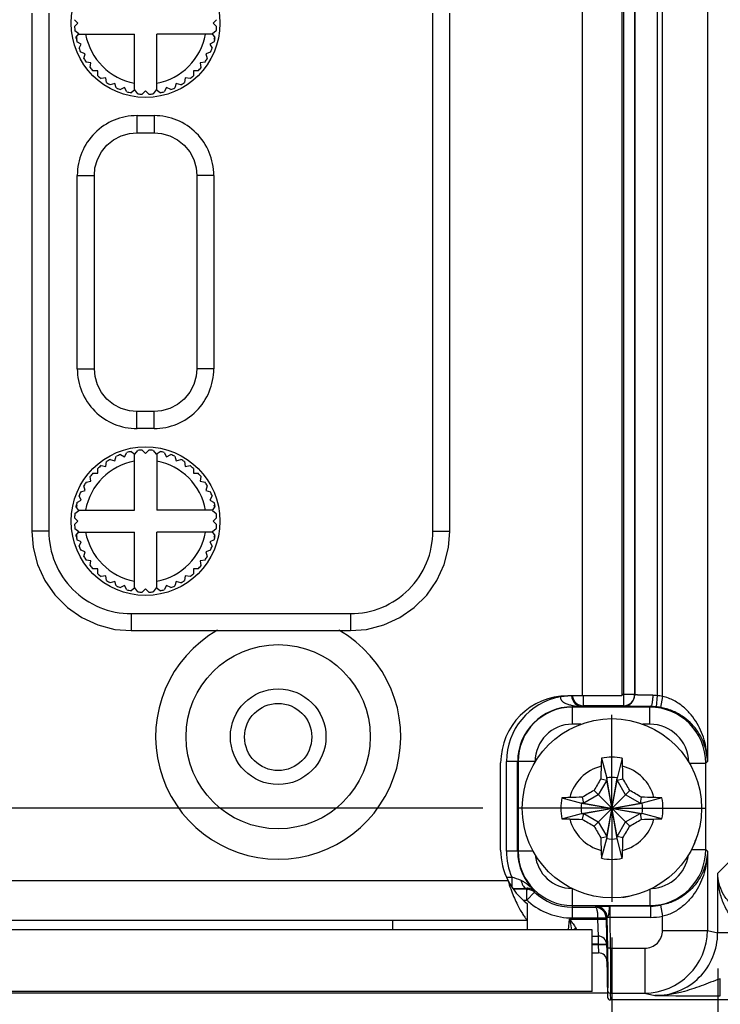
# Model space of a CAD drawing. Header units: inches. Extents: x 0 to 34, y 0 to 22.
# Tile 96 of 106: x 15.3 to 16.6, y 16.2 to 18. Entities that reach past the tile are written whole.
import ezdxf

# ---------------------------------------------------------------- set-up
doc = ezdxf.new("R2010")
doc.units = ezdxf.units.IN
doc.header["$LTSCALE"] = 1.87
doc.header["$MEASUREMENT"] = 0
doc.linetypes.add('CENTER', pattern=[0.6, 0.375, -0.075, 0.075, -0.075])
doc.layers.get('0').update_dxf_attribs({"linetype": 'CONTINUOUS'})
for name, color, linetype in [('02___PRT_ALL_AXES', 7, 'CONTINUOUS'), ('DEFAULT_1', 7, 'CENTER'), ('DEPRESSIONS', 7, 'CONTINUOUS'), ('DIMENSIONS', 7, 'CONTINUOUS'), ('SD_DOOR', 7, 'CONTINUOUS')]:
    doc.layers.add(name, color=color, linetype=linetype)
doc.styles.get("Standard").update_dxf_attribs({"font": 'txt', "width": 0.8})
doc.dimstyles.new('DIMSTYLE_1', dxfattribs={"dimtxt": 0.125, "dimasz": 0.18, "dimexe": 0.125, "dimexo": 0.0625, "dimgap": 0.0625, "dimtad": 0, "dimtih": 1, "dimtoh": 1, "dimzin": 4, "dimdsep": 46, "dimtxsty": 'STANDARD', "dimblk": '_FILLED', "dimblk1": '_FILLED', "dimblk2": '_FILLED', "dimcen": 0.09, "dimadec": 0, "dimazin": 0, "dimtp": 0.01, "dimtm": 0.01, "dimtfac": 1, "dimtofl": 0, "dimtmove": 0, "dimatfit": 3, "dimldrblk": '_FILLED', "dimfxl": 1, "dimtolj": 1, "dimtzin": 4, "dimarcsym": 0})

# ---------------------------------------------------------------- blocks, each defined once
blk = doc.blocks.new('_FILLED')
at = {"color": 0, "linetype": 'BYBLOCK'}
blk.add_solid([(0, 0), (-1, 0.1736), (-1, -0.1736)], dxfattribs=at)
blk = doc.blocks.new('*D0')
at = {"layer": 'DIMENSIONS', "color": 2, "linetype": 'CONTINUOUS'}
for p, q in [((11.6046, 17.0964), (11.4871, 17.0964)), ((11.6046, 16.5941), (11.6046, 17.0964)), ((16.1544, 16.5941), (11.4796, 16.5941)), ((13.4197, 16.2578), (11.4796, 16.2578)), ((11.6046, 16.2578), (11.6046, 15.8978))]:
    blk.add_line(p, q, dxfattribs=at)
at = {"layer": 'DIMENSIONS', "color": 2, "linetype": 'CONTINUOUS', "xscale": 0.18, "yscale": 0.18, "zscale": 0.18}
for p, rotation in [((11.6046, 16.5941), 270), ((11.6046, 16.2578), 90)]:
    blk.add_blockref('_FILLED', p, dxfattribs=dict(at, rotation=rotation))
at = {"layer": 'DIMENSIONS', "color": 2, "linetype": 'CONTINUOUS', "insert": (11.4246, 17.1589), "char_height": 0.125, "width": 0.925, "attachment_point": 3, "line_spacing_factor": 0.9}
blk.add_mtext('.34{\\Ftxt.shx;\\W1.000000;\\H0.125000; }[8.5]', dxfattribs=at)
blk = doc.blocks.new('*D1')
at = {"layer": 'DIMENSIONS', "color": 2, "linetype": 'CONTINUOUS'}
for p, q in [((12.4166, 16.3845), (12.4166, 15.3824)), ((16.3813, 16.3672), (16.3813, 15.3824)), ((12.4166, 15.5074), (13.7239, 15.5074)), ((16.3813, 15.5074), (15.0739, 15.5074))]:
    blk.add_line(p, q, dxfattribs=at)
at = {"layer": 'DIMENSIONS', "color": 2, "linetype": 'CONTINUOUS', "xscale": 0.18, "yscale": 0.18, "zscale": 0.18, "rotation": 180}
blk.add_blockref('_FILLED', (12.4166, 15.5074), dxfattribs=at)
at = {"layer": 'DIMENSIONS', "color": 2, "linetype": 'CONTINUOUS', "xscale": 0.18, "yscale": 0.18, "zscale": 0.18}
blk.add_blockref('_FILLED', (16.3813, 15.5074), dxfattribs=at)
at = {"layer": 'DIMENSIONS', "color": 2, "linetype": 'CONTINUOUS', "insert": (14.3989, 15.5699), "char_height": 0.125, "width": 1.225, "attachment_point": 2, "line_spacing_factor": 0.9}
blk.add_mtext('3.96{\\Ftxt.shx;\\W1.000000;\\H0.125000; }[100.7]', dxfattribs=at)
blk = doc.blocks.new('*D2')
at = {"layer": 'DIMENSIONS', "color": 2, "linetype": 'CONTINUOUS'}
for p, q in [((12.4166, 16.3845), (12.4166, 14.6324)), ((16.5673, 16.3126), (16.5673, 14.6324)), ((12.4166, 14.7574), (13.8169, 14.7574)), ((16.5673, 14.7574), (15.1669, 14.7574))]:
    blk.add_line(p, q, dxfattribs=at)
at = {"layer": 'DIMENSIONS', "color": 2, "linetype": 'CONTINUOUS', "xscale": 0.18, "yscale": 0.18, "zscale": 0.18, "rotation": 180}
blk.add_blockref('_FILLED', (12.4166, 14.7574), dxfattribs=at)
at = {"layer": 'DIMENSIONS', "color": 2, "linetype": 'CONTINUOUS', "xscale": 0.18, "yscale": 0.18, "zscale": 0.18}
blk.add_blockref('_FILLED', (16.5673, 14.7574), dxfattribs=at)
at = {"layer": 'DIMENSIONS', "color": 2, "linetype": 'CONTINUOUS', "insert": (14.4919, 14.8199), "char_height": 0.125, "width": 1.225, "attachment_point": 2, "line_spacing_factor": 0.9}
blk.add_mtext('4.15{\\Ftxt.shx;\\W1.000000;\\H0.125000; }[105.4]', dxfattribs=at)

msp = doc.modelspace()

# ---------------------------------------------------------------- linework, layer by layer
at = {"color": 7, "linetype": 'CONTINUOUS'}
for p, q in [((16.4704, 16.7906), (16.4704, 19.6041)), ((16.5492, 19.6041), (16.5492, 16.6762)), ((16.4016, 19.5481), (16.4016, 16.7743)), ((16.4213, 19.5481), (16.4213, 16.794)), ((16.4217, 19.5485), (16.4217, 16.7936)), ((16.461, 19.5485), (16.461, 16.792)), ((16.3104, 16.7915), (16.2908, 16.7902)), ((16.3312, 16.7743), (16.3312, 16.7918)), ((16.4213, 16.794), (16.3988, 16.794)), ((16.4217, 16.7936), (16.4213, 16.794)), ((16.461, 16.792), (16.459, 16.7724)), ((16.4704, 16.7906), (16.4669, 16.7713)), ((16.3237, 16.7726), (16.3118, 16.7725)), ((16.448, 16.7718), (16.3119, 16.7718)), ((16.3119, 16.7418), (16.3119, 16.7718)), ((16.3237, 16.7726), (16.3296, 16.7727)), ((16.3312, 16.7743), (16.3296, 16.7727)), ((16.4016, 16.7743), (16.3312, 16.7743)), ((16.402, 16.7739), (16.4016, 16.7743)), ((16.448, 16.7718), (16.4491, 16.7729)), ((16.448, 16.7418), (16.448, 16.7718)), ((16.3268, 16.7418), (16.3119, 16.7418)), ((16.448, 16.7418), (16.4358, 16.7418)), ((16.363, 16.682), (16.3722, 16.6473)), ((16.3996, 16.682), (16.3905, 16.6473)), ((16.2463, 16.6762), (16.196, 16.6762)), ((16.196, 16.5187), (16.196, 16.6762)), ((16.2156, 16.5187), (16.2156, 16.6762)), ((16.2163, 16.6762), (16.2163, 16.5187)), ((16.2463, 16.6762), (16.2463, 16.6751)), ((16.5173, 16.6734), (16.5464, 16.6734)), ((16.5464, 16.6734), (16.5492, 16.6762)), ((16.5464, 16.5216), (16.5464, 16.6734)), ((16.3722, 16.6436), (16.3574, 16.618)), ((16.3619, 16.6458), (16.3722, 16.6436)), ((16.3722, 16.6473), (16.3722, 16.6436)), ((16.3905, 16.5409), (16.3722, 16.6473)), ((16.3722, 16.5409), (16.3905, 16.6473)), ((16.3905, 16.5446), (16.3722, 16.6436)), ((16.3722, 16.5446), (16.3905, 16.6436)), ((16.3905, 16.6436), (16.3905, 16.6473)), ((16.3905, 16.6436), (16.4007, 16.6458)), ((16.4052, 16.618), (16.3905, 16.6436)), ((16.2934, 16.6124), (16.3281, 16.6032)), ((16.3318, 16.6032), (16.3296, 16.6135)), ((16.3574, 16.618), (16.3318, 16.6032)), ((16.4127, 16.5627), (16.3499, 16.6255)), ((16.3499, 16.5627), (16.4127, 16.6255)), ((16.4308, 16.6032), (16.4052, 16.618)), ((16.433, 16.6135), (16.4308, 16.6032)), ((16.4692, 16.6124), (16.4345, 16.6032)), ((16.3281, 16.5849), (16.4345, 16.6032)), ((16.3318, 16.6032), (16.3281, 16.6032)), ((16.3281, 16.6032), (16.4345, 16.5849)), ((16.3318, 16.5849), (16.4308, 16.6032)), ((16.3318, 16.6032), (16.4308, 16.5849)), ((16.4345, 16.6032), (16.4308, 16.6032)), ((16.2934, 16.5758), (16.3281, 16.5849)), ((16.3281, 16.5849), (16.3318, 16.5849)), ((16.3296, 16.5747), (16.3318, 16.5849)), ((16.3318, 16.5849), (16.3574, 16.5702)), ((16.4052, 16.5702), (16.4308, 16.5849)), ((16.4308, 16.5849), (16.4345, 16.5849)), ((16.4308, 16.5849), (16.433, 16.5747)), ((16.4692, 16.5758), (16.4345, 16.5849)), ((16.3574, 16.5702), (16.3722, 16.5446)), ((16.3905, 16.5446), (16.4052, 16.5702)), ((16.3619, 16.5424), (16.3722, 16.5446)), ((16.363, 16.5062), (16.3722, 16.5409)), ((16.3722, 16.5446), (16.3722, 16.5409)), ((16.4007, 16.5424), (16.3905, 16.5446)), ((16.3905, 16.5409), (16.3905, 16.5446)), ((16.3996, 16.5062), (16.3905, 16.5409)), ((16.243, 16.5187), (16.196, 16.5187)), ((16.521, 16.5216), (16.5464, 16.5216)), ((16.5492, 16.5188), (16.5464, 16.5216)), ((16.5492, 16.5188), (16.5492, 16.3796)), ((16.5673, 16.4799), (16.5959, 16.5085)), ((16.1965, 16.473), (16.2054, 16.473)), ((16.2054, 16.473), (16.2054, 16.4558)), ((16.5673, 16.3751), (16.5673, 16.4799)), ((16.3119, 16.4014), (16.3119, 16.4528)), ((16.2316, 16.4518), (16.2081, 16.4518)), ((16.2316, 16.4329), (16.2316, 16.4518)), ((16.2318, 16.4328), (16.245, 16.4466)), ((16.448, 16.4515), (16.448, 16.4232)), ((16.2251, 16.4329), (16.2316, 16.4329)), ((16.2316, 16.4329), (16.2318, 16.4328)), ((16.3119, 16.4232), (16.448, 16.4232)), ((16.3119, 16.4203), (16.352, 16.4203)), ((16.352, 16.4203), (16.3533, 16.4217)), ((16.4491, 16.4221), (16.3776, 16.4221)), ((16.4491, 16.4221), (16.448, 16.4232)), ((16.4491, 16.4221), (16.4491, 16.4024)), ((16.4669, 16.4237), (16.4704, 16.4043)), ((16.3119, 16.4014), (16.3563, 16.4014)), ((16.3563, 16.4014), (16.3563, 16.3991)), ((16.3713, 16.4014), (16.3726, 16.4027)), ((16.3713, 16.4014), (16.3737, 16.2623)), ((16.3726, 16.4027), (16.3726, 16.4023)), ((16.3776, 16.4024), (16.3726, 16.4023)), ((16.3726, 16.4023), (16.3735, 16.3481)), ((16.4491, 16.4024), (16.3776, 16.4024)), ((16.3776, 16.4024), (16.3785, 16.3482)), ((16.4704, 16.3796), (16.4704, 16.4043)), ((16.3053, 16.3804), (16.307, 16.3991)), ((16.307, 16.3991), (16.3563, 16.3991)), ((16.3563, 16.3991), (16.3571, 16.3696)), ((16.3468, 16.3804), (13.5168, 16.3804)), ((16.3468, 16.2724), (16.3468, 16.3804)), ((16.3468, 16.3696), (16.3571, 16.3696)), ((16.3571, 16.3696), (16.3571, 16.3551)), ((16.4704, 16.3796), (16.5492, 16.3796)), ((16.5492, 16.3796), (16.5673, 16.3751)), ((16.5973, 16.3751), (16.5673, 16.3751)), ((16.3571, 16.3551), (16.3468, 16.3551)), ((16.3468, 16.3545), (16.3571, 16.3545)), ((16.3571, 16.3551), (16.3571, 16.3545)), ((16.3571, 16.3545), (16.3576, 16.3401)), ((16.3709, 16.3545), (16.3721, 16.3543)), ((16.3468, 16.3401), (16.3576, 16.3401)), ((16.3785, 16.3482), (16.3735, 16.3481)), ((16.3785, 16.3482), (16.439, 16.3482)), ((16.439, 16.3482), (16.439, 16.2694)), ((16.5719, 16.2646), (16.5719, 16.2946)), ((13.5125, 16.2698), (16.3735, 16.2698)), ((16.3468, 16.2724), (13.5168, 16.2724)), ((16.3735, 16.2743), (16.3735, 16.2743)), ((16.3785, 16.2694), (16.3785, 16.2694)), ((16.3785, 16.2694), (16.4389, 16.2694)), ((16.3785, 16.2694), (16.3787, 16.2574)), ((16.4389, 16.2694), (16.457, 16.2649)), ((16.457, 16.2649), (16.4937, 16.2648)), ((20.8956, 16.2574), (16.3787, 16.2574))]:
    msp.add_line(p, q, dxfattribs=at)
at = {"color": 3, "linetype": 'CONTINUOUS'}
msp.add_line((15.9958, 16.3969), (15.9958, 16.3804), dxfattribs=at)
at = {"color": 7, "linetype": 'CONTINUOUS'}
for centre, radius in [((15.7947, 16.7194), 0.0591), ((16.3813, 16.5941), 0.1575)]:
    msp.add_circle(centre, radius, dxfattribs=at)
for centre, radius, start, end in [((16.3119, 16.6762), 0.1159, 100.4907, 180), ((16.3016, 16.7897), 0.0109, 177.283, 178.0479), ((16.3312, 16.794), 0.0197, 186.5211, 269.9788), ((16.4016, 16.794), 0.0197, 270.0213, 359.9787), ((16.402, 16.7936), 0.0197, 270.0213, 359.9787), ((16.4528, 16.7378), 0.0548, 81.3057, 89.664), ((16.4491, 16.6744), 0.1182, 79.5779, 84.186), ((16.3119, 16.6762), 0.0962, 90.0756, 180), ((16.3119, 16.6762), 0.0955, 90, 180), ((16.4479, 16.6734), 0.0984, 0.004, 89.9967), ((16.4486, 16.6702), 0.1027, 84.1881, 89.7487), ((16.4491, 16.6744), 0.0985, 79.5809, 84.1893), ((16.3119, 16.6762), 0.0656, 90, 180), ((16.448, 16.6734), 0.0684, 1.4896, 90.0036), ((17.293, 16.638), 0.931, 177.295, 178.1542), ((16.3813, 16.5941), 0.0898, 78.2646, 101.7354), ((15.4928, 16.639), 0.9078, 1.8348, 2.716), ((16.3813, 16.5941), 0.0763, 104.2745, 165.7255), ((18.5514, 16.5975), 2.1901, 178.1542, 178.7363), ((14.2357, 16.5982), 2.1656, 1.2604, 1.8491), ((16.3813, 16.5941), 0.0763, 14.2745, 75.7255), ((18.4475, 15.4013), 2.4287, 149.1759, 149.732), ((16.3813, 16.5941), 0.054, 80.2364, 99.7636), ((14.3239, 15.4065), 2.4185, 30.2668, 30.8252), ((16.3813, 16.5941), 0.0898, 168.2646, 191.7354), ((16.3364, 15.7056), 0.9078, 91.8348, 92.716), ((16.3772, 14.4485), 2.1656, 91.2604, 91.8491), ((17.5689, 14.5367), 2.4185, 120.2668, 120.8252), ((15.1885, 14.5279), 2.4287, 59.1759, 59.732), ((16.3847, 14.424), 2.1901, 88.1542, 88.7363), ((16.4253, 15.6824), 0.931, 87.295, 88.1542), ((16.3813, 16.5941), 0.0898, 348.2646, 11.7354), ((16.3813, 16.5941), 0.054, 170.2364, 189.7636), ((16.3813, 16.5941), 0.054, 350.2364, 9.7636), ((16.3374, 17.5058), 0.931, 267.295, 268.1542), ((16.3813, 16.5941), 0.0763, 194.2745, 255.7255), ((16.3779, 18.7642), 2.1901, 268.1542, 268.7363), ((17.5741, 18.6603), 2.4287, 239.1759, 239.732), ((16.3813, 16.5941), 0.0763, 284.2745, 345.7255), ((15.1937, 18.6515), 2.4185, 300.2668, 300.8252), ((16.3854, 18.7397), 2.1656, 271.2604, 271.8491), ((16.4262, 17.4826), 0.9078, 271.8348, 272.716), ((18.4387, 17.7817), 2.4185, 210.2668, 210.8252), ((14.3151, 17.7869), 2.4287, 329.1759, 329.732), ((18.5269, 16.59), 2.1656, 181.2604, 181.8491), ((16.3813, 16.5941), 0.054, 260.2364, 279.7636), ((14.2112, 16.5907), 2.1901, 358.1542, 358.7363), ((16.3119, 16.5187), 0.1159, 180, 203.2376), ((16.3119, 16.5187), 0.0962, 180, 226.7438), ((16.3119, 16.5187), 0.0955, 180, 270), ((16.3119, 16.5187), 0.0656, 185.6065, 269.1838), ((17.2698, 16.5492), 0.9078, 181.8348, 182.716), ((16.3813, 16.5941), 0.0898, 258.2646, 281.7354), ((15.4696, 16.5501), 0.931, 357.295, 358.1542), ((16.4479, 16.5216), 0.0984, 270.0033, 359.996), ((16.448, 16.5216), 0.0684, 273.3882, 351.8291), ((16.1366, 16.2547), 0.2289, 68.1675, 72.526), ((16.2059, 18.864), 2.4107, 270.0291, 270.6268), ((16.8275, 16.2177), 0.6402, 158.3869, 158.5462), ((16.2327, 16.4327), 0.0208, 73.4445, 91.365), ((16.2316, 16.4321), 0.0197, 47.1666, 90), ((16.2116, 16.6747), 0.2241, 275.276, 275.6838), ((16.6403, 16.2645), 0.4352, 154.965, 155.2679), ((16.3119, 16.5187), 0.0984, 227.1666, 270), ((16.3119, 16.5191), 0.1177, 227.1683, 229.16), ((16.3119, 16.5191), 0.1177, 229.1585, 270), ((16.352, 16.401), 0.0193, 1, 90), ((16.3533, 16.4024), 0.0193, 1.021, 89.9791), ((16.4491, 16.5207), 0.0986, 270.0071, 280.4089), ((16.4491, 16.5208), 0.1184, 270.0107, 280.4119), ((16.2986, 16.3715), 0.023, 22.7368, 31.3764), ((16.3571, 16.3546), 0.015, 1, 90), ((16.4389, 16.3797), 0.1102, 270.0048, 359.999), ((16.439, 16.3796), 0.0315, 269.9948, 359.9965), ((16.457, 16.3751), 0.1102, 269.9904, 359.9961), ((16.3576, 16.3251), 0.015, 1, 90), ((16.3785, 16.2744), 0.005, 181.0009, 269.9908), ((16.3785, 16.2744), 0.005, 181.0003, 270.0003), ((16.5754, 41.8233), 25.5587, 269.81685, 269.99201), ((16.3787, 16.2624), 0.005, 181.0043, 270.0046)]:
    msp.add_arc(centre, radius, start, end, dxfattribs=at)
for points, knots in [([(16.2908, 16.7901), (16.2907, 16.7889), (16.291, 16.7866), (16.2927, 16.7835), (16.295, 16.7812), (16.2986, 16.7788), (16.3036, 16.7768), (16.3078, 16.7757), (16.3098, 16.7752)], [0, 0, 0, 0, 0.132917, 0.262149, 0.38748, 0.510566, 0.754558, 1, 1, 1, 1]), ([(16.3104, 16.7915), (16.3106, 16.7893), (16.3115, 16.7854), (16.3146, 16.7798), (16.3178, 16.7768), (16.32, 16.7754)], [0, 0, 0, 0, 0.341534, 0.605214, 1, 1, 1, 1]), ([(16.4531, 16.7926), (16.451, 16.7926), (16.4469, 16.7926), (16.441, 16.7927), (16.4356, 16.7928), (16.431, 16.7929), (16.4277, 16.7931), (16.4255, 16.7932), (16.4242, 16.7932), (16.4232, 16.7933), (16.4224, 16.7934), (16.422, 16.7935), (16.4217, 16.7935), (16.4217, 16.7936)], [0, 0, 0, 0, 0.202329, 0.391712, 0.562791, 0.710708, 0.831283, 0.880222, 0.921122, 0.953699, 0.977743, 0.993132, 1, 1, 1, 1]), ([(16.4531, 16.7926), (16.4531, 16.7901), (16.4529, 16.7865), (16.4524, 16.7819), (16.452, 16.779), (16.4514, 16.7765), (16.4507, 16.7747), (16.4501, 16.7734), (16.4494, 16.7729), (16.4491, 16.7729)], [0, 0, 0, 0, 0.362076, 0.526872, 0.672906, 0.79529, 0.890463, 0.957157, 1, 1, 1, 1]), ([(16.5492, 16.6762), (16.549, 16.6876), (16.5459, 16.711), (16.5348, 16.7386), (16.5208, 16.7588), (16.5072, 16.7727), (16.4904, 16.7841), (16.4773, 16.7891), (16.4704, 16.7906)], [0, 0, 0, 0, 0.230804, 0.468508, 0.592832, 0.722419, 0.858442, 1, 1, 1, 1]), ([(16.3098, 16.7752), (16.311, 16.775), (16.3155, 16.7739), (16.3202, 16.7731), (16.3237, 16.7726)], [0, 0, 0, 0, 0.24353, 1, 1, 1, 1]), ([(16.3119, 16.7718), (16.3119, 16.7718), (16.3119, 16.7719), (16.312, 16.7721), (16.3119, 16.7723), (16.3118, 16.7724), (16.3118, 16.7725)], [0, 0, 0, 0, 0.230477, 0.460689, 0.69084, 1, 1, 1, 1]), ([(16.32, 16.7754), (16.3211, 16.7747), (16.3232, 16.7736), (16.3265, 16.7728), (16.3286, 16.7727), (16.3296, 16.7727)], [0, 0, 0, 0, 0.399483, 0.696561, 1, 1, 1, 1]), ([(16.4491, 16.7729), (16.4459, 16.7729), (16.4398, 16.773), (16.4309, 16.773), (16.4229, 16.7731), (16.4169, 16.7732), (16.4127, 16.7733), (16.41, 16.7734), (16.4077, 16.7735), (16.4058, 16.7736), (16.4043, 16.7736), (16.4032, 16.7737), (16.4026, 16.7738), (16.4023, 16.7738), (16.4021, 16.7739), (16.402, 16.7739), (16.402, 16.7739)], [0, 0, 0, 0, 0.202455, 0.391957, 0.563141, 0.711143, 0.775111, 0.831769, 0.880715, 0.921606, 0.954154, 0.978136, 0.986866, 0.993407, 0.997765, 1, 1, 1, 1]), ([(16.5492, 16.6762), (16.549, 16.6858), (16.5455, 16.7058), (16.5335, 16.7288), (16.5189, 16.7453), (16.5045, 16.7568), (16.487, 16.7661), (16.4738, 16.77), (16.4669, 16.7713)], [0, 0, 0, 0, 0.21293, 0.440062, 0.564298, 0.698561, 0.844514, 1, 1, 1, 1]), ([(16.5492, 16.5188), (16.549, 16.5092), (16.5455, 16.4892), (16.5335, 16.4662), (16.5189, 16.4496), (16.5045, 16.4381), (16.487, 16.4289), (16.4738, 16.425), (16.4669, 16.4237)], [0, 0, 0, 0, 0.21293, 0.440062, 0.564298, 0.698561, 0.844515, 1, 1, 1, 1]), ([(16.5492, 16.5188), (16.549, 16.5073), (16.5459, 16.484), (16.5348, 16.4564), (16.5208, 16.4362), (16.5072, 16.4223), (16.4904, 16.4108), (16.4773, 16.4059), (16.4704, 16.4043)], [0, 0, 0, 0, 0.230804, 0.468508, 0.592832, 0.722419, 0.858442, 1, 1, 1, 1]), ([(16.5973, 16.3969), (16.5916, 16.4023), (16.5824, 16.415), (16.5735, 16.4361), (16.5685, 16.4578), (16.5673, 16.4726), (16.5673, 16.4799)], [0, 0, 0, 0, 0.260315, 0.511686, 0.757199, 1, 1, 1, 1]), ([(16.6068, 16.4133), (16.6002, 16.4172), (16.5885, 16.4264), (16.5761, 16.4435), (16.569, 16.4615), (16.5674, 16.4739), (16.5673, 16.4799)], [0, 0, 0, 0, 0.286452, 0.54271, 0.776721, 1, 1, 1, 1]), ([(16.2312, 16.4614), (16.2297, 16.4626), (16.2267, 16.4647), (16.2235, 16.4665), (16.2218, 16.4672)], [0, 0, 0, 0, 0.499462, 1, 1, 1, 1]), ([(16.2218, 16.4672), (16.2221, 16.4653), (16.2231, 16.4618), (16.2254, 16.4574), (16.2285, 16.4544), (16.2311, 16.4535), (16.2322, 16.4535)], [0, 0, 0, 0, 0.30907, 0.580521, 0.807311, 1, 1, 1, 1]), ([(16.2459, 16.4487), (16.2435, 16.4509), (16.2387, 16.4553), (16.2338, 16.4595), (16.2312, 16.4614)], [0, 0, 0, 0, 0.500589, 1, 1, 1, 1]), ([(16.2387, 16.4526), (16.2394, 16.4524), (16.242, 16.4515), (16.2444, 16.45), (16.2459, 16.4487)], [0, 0, 0, 0, 0.269258, 1, 1, 1, 1]), ([(16.352, 16.4203), (16.3527, 16.4203), (16.3537, 16.419), (16.3544, 16.4171), (16.355, 16.4147), (16.3556, 16.4119), (16.3561, 16.4074), (16.3563, 16.4038), (16.3563, 16.4014)], [0, 0, 0, 0, 0.106702, 0.200007, 0.320792, 0.466253, 0.631933, 1, 1, 1, 1]), ([(16.3533, 16.4217), (16.3533, 16.4217), (16.3535, 16.4217), (16.3539, 16.4217), (16.3545, 16.4218), (16.3553, 16.4218), (16.3564, 16.4219), (16.3581, 16.4219), (16.3608, 16.422), (16.3644, 16.422), (16.3685, 16.422), (16.373, 16.4221), (16.376, 16.4221), (16.3776, 16.4221)], [0, 0, 0, 0, 0.006614, 0.022486, 0.04756, 0.08162, 0.124344, 0.175334, 0.300089, 0.451114, 0.62263, 0.807945, 1, 1, 1, 1]), ([(16.3726, 16.4027), (16.3726, 16.4028), (16.3728, 16.4029), (16.3731, 16.4031), (16.3736, 16.4035), (16.3742, 16.404), (16.3748, 16.4047), (16.3754, 16.4058), (16.3758, 16.4075), (16.3762, 16.4094), (16.3765, 16.4119), (16.3767, 16.4147), (16.3769, 16.4173), (16.3771, 16.419), (16.3772, 16.42), (16.3773, 16.4209), (16.3773, 16.4215), (16.3774, 16.4218), (16.3775, 16.4221), (16.3776, 16.4221)], [0, 0, 0, 0, 0.01047, 0.030297, 0.059815, 0.097904, 0.142272, 0.189931, 0.287537, 0.384102, 0.47742, 0.648868, 0.792816, 0.852202, 0.902215, 0.942279, 0.971962, 0.99105, 1, 1, 1, 1]), ([(16.3776, 16.4221), (16.3775, 16.422), (16.3775, 16.4219), (16.3775, 16.4216), (16.3775, 16.4211), (16.3774, 16.4204), (16.3774, 16.4196), (16.3774, 16.4182), (16.3774, 16.416), (16.3774, 16.4131), (16.3774, 16.4098), (16.3775, 16.4061), (16.3776, 16.4037), (16.3776, 16.4024)], [0, 0, 0, 0, 0.006696, 0.022541, 0.047541, 0.081488, 0.124072, 0.174898, 0.299307, 0.450049, 0.621462, 0.80709, 1, 1, 1, 1]), ([(16.3563, 16.4014), (16.3572, 16.4014), (16.3592, 16.4014), (16.3619, 16.4014), (16.3645, 16.4015), (16.3667, 16.4015), (16.3684, 16.4015), (16.3695, 16.4015), (16.3701, 16.4015), (16.3706, 16.4014), (16.371, 16.4014), (16.3711, 16.4014), (16.3713, 16.4014), (16.3713, 16.4014)], [0, 0, 0, 0, 0.194958, 0.382436, 0.555227, 0.706694, 0.831017, 0.88146, 0.923428, 0.956507, 0.980401, 0.994889, 1, 1, 1, 1]), ([(16.307, 16.3991), (16.309, 16.3964), (16.3129, 16.3913), (16.3166, 16.3861), (16.3182, 16.3835)], [0, 0, 0, 0, 0.514883, 1, 1, 1, 1]), ([(16.307, 16.3991), (16.3073, 16.3975), (16.3086, 16.3913), (16.3098, 16.3851), (16.3106, 16.3804)], [0, 0, 0, 0, 0.25244, 1, 1, 1, 1]), ([(16.3124, 16.3804), (16.3128, 16.3807), (16.3146, 16.382), (16.3166, 16.3829), (16.3182, 16.3835)], [0, 0, 0, 0, 0.242298, 1, 1, 1, 1]), ([(16.3563, 16.3991), (16.3573, 16.3991), (16.3592, 16.3991), (16.362, 16.3991), (16.3645, 16.3992), (16.3668, 16.3992), (16.3684, 16.3992), (16.3695, 16.3992), (16.3701, 16.3991), (16.3706, 16.3991), (16.371, 16.3991), (16.3712, 16.3991), (16.3713, 16.3991), (16.3713, 16.3991)], [0, 0, 0, 0, 0.194958, 0.382436, 0.555227, 0.706694, 0.831017, 0.88146, 0.923428, 0.956507, 0.980401, 0.994889, 1, 1, 1, 1]), ([(16.3571, 16.3551), (16.3581, 16.3551), (16.36, 16.3551), (16.3627, 16.3552), (16.3653, 16.3552), (16.3676, 16.3551), (16.3692, 16.3551), (16.3703, 16.3551), (16.3709, 16.355), (16.3714, 16.355), (16.3718, 16.3549), (16.3719, 16.3549), (16.3721, 16.3549), (16.3721, 16.3548)], [0, 0, 0, 0, 0.194683, 0.381863, 0.554388, 0.705631, 0.82981, 0.880226, 0.922196, 0.955333, 0.979351, 0.994106, 1, 1, 1, 1]), ([(16.3571, 16.3545), (16.3599, 16.3546), (16.3637, 16.3546), (16.3684, 16.3546), (16.3702, 16.3545), (16.3709, 16.3545)], [0, 0, 0, 0, 0.601163, 0.836513, 1, 1, 1, 1]), ([(16.3735, 16.3481), (16.3736, 16.3433), (16.3738, 16.3339), (16.3739, 16.3203), (16.374, 16.3095), (16.3741, 16.3015), (16.3741, 16.2962), (16.3741, 16.2914), (16.374, 16.2871), (16.374, 16.2833), (16.3739, 16.2802), (16.3739, 16.2781), (16.3738, 16.2767), (16.3738, 16.2759), (16.3737, 16.2752), (16.3737, 16.2748), (16.3736, 16.2745), (16.3736, 16.2743), (16.3735, 16.2743)], [0, 0, 0, 0, 0.194476, 0.381518, 0.553982, 0.632657, 0.705273, 0.771134, 0.82961, 0.880142, 0.922249, 0.95553, 0.968761, 0.979677, 0.988256, 0.994482, 0.998363, 1, 1, 1, 1]), ([(16.3785, 16.3482), (16.3786, 16.343), (16.3788, 16.333), (16.3789, 16.3185), (16.379, 16.307), (16.3791, 16.2985), (16.3791, 16.2928), (16.3791, 16.2876), (16.379, 16.283), (16.379, 16.279), (16.3789, 16.2757), (16.3789, 16.2734), (16.3788, 16.2719), (16.3788, 16.271), (16.3787, 16.2704), (16.3787, 16.2699), (16.3786, 16.2696), (16.3786, 16.2694), (16.3785, 16.2694)], [0, 0, 0, 0, 0.194487, 0.381539, 0.554013, 0.632693, 0.705312, 0.771177, 0.829656, 0.880191, 0.922298, 0.955579, 0.968809, 0.979723, 0.988298, 0.994519, 0.99839, 1, 1, 1, 1]), ([(16.5719, 16.2946), (16.5661, 16.2926), (16.5549, 16.2884), (16.5327, 16.2799), (16.5159, 16.2741), (16.5045, 16.2712)], [0, 0, 0, 0, 0.25515, 0.506355, 1, 1, 1, 1]), ([(16.5045, 16.2712), (16.4968, 16.2692), (16.481, 16.266), (16.465, 16.2649), (16.457, 16.2649)], [0, 0, 0, 0, 0.500453, 1, 1, 1, 1])]:
    msp.add_open_spline(points, degree=3, knots=knots, dxfattribs=at)
at = {"layer": '02___PRT_ALL_AXES', "color": 3, "linetype": 'CONTINUOUS'}
for p, q in [((16.3288, 19.5169), (16.3288, 16.7918)), ((16.3988, 19.5169), (16.3988, 16.7918)), ((16.3988, 16.7918), (16.3038, 16.7918)), ((16.1858, 16.5208), (16.1858, 16.6738)), ((16.1988, 16.4669), (13.2981, 16.4669)), ((16.2323, 16.3969), (13.2981, 16.3969)), ((16.2323, 16.3969), (16.2323, 16.3804))]:
    msp.add_line(p, q, dxfattribs=at)
at = {"layer": '02___PRT_ALL_AXES', "color": 7, "linetype": 'CONTINUOUS'}
msp.add_line((16.2323, 16.4269), (16.2323, 16.3969), dxfattribs=at)
at = {"layer": '02___PRT_ALL_AXES', "color": 3, "linetype": 'CONTINUOUS'}
for centre, start, end in [((16.3038, 16.6738), 90, 180), ((16.3038, 16.5208), 180, 207.1681)]:
    msp.add_arc(centre, 0.118, start, end, dxfattribs=at)
at = {"layer": '02___PRT_ALL_AXES', "color": 7, "linetype": 'CONTINUOUS'}
for centre, radius, start, end in [((16.3813, 16.5941), 0.1575, 336.5671, 340.6011), ((16.3038, 16.5208), 0.118, 207.1648, 232.7136), ((16.3813, 16.5941), 0.1575, 298.8502, 299.5865), ((16.3813, 16.5941), 0.1575, 276.896, 281.0416)]:
    msp.add_arc(centre, radius, start, end, dxfattribs=at)
at = {"layer": '02___PRT_ALL_AXES', "color": 3, "linetype": 'CONTINUOUS'}
msp.add_open_spline([(16.1988, 16.4669), (16.2002, 16.4621), (16.2032, 16.4527), (16.2083, 16.4395), (16.2136, 16.4277), (16.2188, 16.4178), (16.2236, 16.4096), (16.2272, 16.404), (16.2296, 16.4005), (16.2311, 16.3985), (16.2319, 16.3974), (16.2323, 16.3969)], degree=3, knots=[0, 0, 0, 0, 0.192665, 0.377903, 0.54512, 0.688746, 0.809478, 0.907515, 0.946093, 0.975455, 1, 1, 1, 1], dxfattribs=at)
at = {"layer": 'DEFAULT_1', "color": 7, "linetype": 'CENTER'}
for q in [(16.3813, 16.7585), (16.2169, 16.5941), (16.5457, 16.5941), (16.3813, 16.4297)]:
    msp.add_line((16.3813, 16.5941), q, dxfattribs=at)
at = {"layer": 'DEPRESSIONS', "color": 3, "linetype": 'CONTINUOUS'}
for radius in [0.1619, 0.084]:
    msp.add_circle((15.7948, 16.7199), radius, dxfattribs=at)
msp.add_arc((15.7948, 16.7199), 0.2154, 119.6101, 60.3899, dxfattribs=at)
at = {"layer": 'SD_DOOR', "color": 7, "linetype": 'CONTINUOUS'}
for p, q in [((15.3616, 17.9913), (15.3616, 17.0811)), ((15.3916, 17.9913), (15.3916, 17.0811)), ((15.4428, 17.9737), (15.4368, 17.9797)), ((15.6865, 17.9797), (15.6805, 17.9737)), ((16.0667, 17.0811), (16.0667, 17.9913)), ((16.0967, 17.0811), (16.0967, 17.9913)), ((15.4368, 17.9677), (15.4428, 17.9737)), ((15.4443, 17.9551), (15.4374, 17.9601)), ((15.6859, 17.9601), (15.6791, 17.9551)), ((15.6805, 17.9737), (15.6865, 17.9677)), ((15.4393, 17.9483), (15.4443, 17.9551)), ((15.4398, 17.9457), (15.4409, 17.9457)), ((15.4486, 17.937), (15.4411, 17.9408)), ((15.4436, 17.9542), (15.5422, 17.9542)), ((15.5422, 17.8557), (15.5422, 17.9542)), ((15.5812, 17.8557), (15.5812, 17.9542)), ((15.6797, 17.9542), (15.5812, 17.9542)), ((15.6823, 17.9408), (15.6747, 17.937)), ((15.684, 17.9483), (15.6791, 17.9551)), ((15.6825, 17.9457), (15.6835, 17.9457)), ((15.4448, 17.9294), (15.4486, 17.937)), ((15.6747, 17.937), (15.6786, 17.9294)), ((15.4558, 17.9198), (15.4477, 17.9224)), ((15.4531, 17.9117), (15.4558, 17.9198)), ((15.6756, 17.9224), (15.6676, 17.9198)), ((15.6676, 17.9198), (15.6702, 17.9117)), ((15.4655, 17.9039), (15.4571, 17.9052)), ((15.4642, 17.8955), (15.4655, 17.9039)), ((15.4776, 17.8897), (15.4691, 17.8897)), ((15.4776, 17.8812), (15.4776, 17.8897)), ((15.6457, 17.8897), (15.6457, 17.8812)), ((15.6542, 17.8897), (15.6457, 17.8897)), ((15.6662, 17.9052), (15.6578, 17.9039)), ((15.6578, 17.9039), (15.6591, 17.8955)), ((15.4918, 17.8776), (15.4834, 17.8762)), ((15.4931, 17.8692), (15.4918, 17.8776)), ((15.6315, 17.8776), (15.6302, 17.8692)), ((15.6399, 17.8762), (15.6315, 17.8776)), ((15.5077, 17.8678), (15.4996, 17.8652)), ((15.5103, 17.8597), (15.5077, 17.8678)), ((15.5249, 17.8607), (15.5174, 17.8568)), ((15.5288, 17.8531), (15.5249, 17.8607)), ((15.5431, 17.8563), (15.5362, 17.8513)), ((15.5481, 17.8495), (15.5431, 17.8563)), ((15.5617, 17.8549), (15.5557, 17.8489)), ((15.5677, 17.8489), (15.5617, 17.8549)), ((15.5803, 17.8563), (15.5753, 17.8495)), ((15.5871, 17.8513), (15.5803, 17.8563)), ((15.5984, 17.8607), (15.5945, 17.8531)), ((15.606, 17.8568), (15.5984, 17.8607)), ((15.6156, 17.8678), (15.613, 17.8597)), ((15.6237, 17.8652), (15.6156, 17.8678)), ((15.5466, 17.8112), (15.5466, 17.7812)), ((15.5466, 17.8112), (15.5767, 17.8112)), ((15.5767, 17.8112), (15.5767, 17.7812)), ((15.5466, 17.7812), (15.5767, 17.7812)), ((15.4417, 17.3662), (15.4417, 17.7062)), ((15.4417, 17.7062), (15.4717, 17.7062)), ((15.4717, 17.3662), (15.4717, 17.7062)), ((15.6516, 17.7062), (15.6516, 17.3662)), ((15.6816, 17.7062), (15.6516, 17.7062)), ((15.6816, 17.7062), (15.6816, 17.3662)), ((15.4417, 17.3662), (15.4717, 17.3662)), ((15.6816, 17.3662), (15.6516, 17.3662)), ((15.5466, 17.2613), (15.5466, 17.2913)), ((15.5767, 17.2913), (15.5466, 17.2913)), ((15.5767, 17.2613), (15.5767, 17.2913)), ((15.5767, 17.2613), (15.5466, 17.2613)), ((15.5174, 17.2156), (15.5249, 17.2118)), ((15.5249, 17.2118), (15.5288, 17.2193)), ((15.5362, 17.2211), (15.5431, 17.2161)), ((15.5422, 17.1182), (15.5422, 17.2168)), ((15.5431, 17.2161), (15.5481, 17.223)), ((15.5557, 17.2236), (15.5617, 17.2176)), ((15.5617, 17.2176), (15.5677, 17.2236)), ((15.5753, 17.223), (15.5803, 17.2161)), ((15.5803, 17.2161), (15.5871, 17.2211)), ((15.5812, 17.2168), (15.5812, 17.1182)), ((15.5945, 17.2193), (15.5984, 17.2118)), ((15.5984, 17.2118), (15.606, 17.2156)), ((15.4918, 17.1949), (15.4931, 17.2032)), ((15.4996, 17.2072), (15.5077, 17.2046)), ((15.5077, 17.2046), (15.5103, 17.2127)), ((15.613, 17.2127), (15.6156, 17.2046)), ((15.6156, 17.2046), (15.6237, 17.2072)), ((15.6302, 17.2032), (15.6315, 17.1949)), ((15.4691, 17.1828), (15.4776, 17.1828)), ((15.4776, 17.1828), (15.4776, 17.1912)), ((15.4834, 17.1962), (15.4918, 17.1949)), ((15.6315, 17.1949), (15.6399, 17.1962)), ((15.6457, 17.1912), (15.6457, 17.1828)), ((15.6457, 17.1828), (15.6542, 17.1828)), ((15.4571, 17.1672), (15.4655, 17.1686)), ((15.4655, 17.1686), (15.4642, 17.177)), ((15.6591, 17.177), (15.6578, 17.1686)), ((15.6578, 17.1686), (15.6662, 17.1672)), ((15.4477, 17.15), (15.4558, 17.1527)), ((15.4558, 17.1527), (15.4531, 17.1607)), ((15.6702, 17.1607), (15.6676, 17.1527)), ((15.6676, 17.1527), (15.6756, 17.15)), ((15.4411, 17.1316), (15.4486, 17.1354)), ((15.4486, 17.1354), (15.4448, 17.143)), ((15.6786, 17.143), (15.6747, 17.1354)), ((15.6747, 17.1354), (15.6823, 17.1316)), ((15.4374, 17.1123), (15.4443, 17.1173)), ((15.4443, 17.1173), (15.4393, 17.1242)), ((15.4409, 17.1267), (15.4398, 17.1267)), ((15.4436, 17.1182), (15.5422, 17.1182)), ((15.6797, 17.1182), (15.5812, 17.1182)), ((15.6791, 17.1173), (15.684, 17.1242)), ((15.6791, 17.1173), (15.6859, 17.1123)), ((15.6835, 17.1267), (15.6825, 17.1267)), ((15.4428, 17.0987), (15.4368, 17.1047)), ((15.4368, 17.0927), (15.4428, 17.0987)), ((15.6865, 17.1047), (15.6805, 17.0987)), ((15.6805, 17.0987), (15.6865, 17.0927)), ((15.3916, 17.0811), (15.3616, 17.0811)), ((15.4443, 17.0801), (15.4374, 17.0851)), ((15.4393, 17.0733), (15.4443, 17.0801)), ((15.4436, 17.0792), (15.5422, 17.0792)), ((15.5422, 16.9807), (15.5422, 17.0792)), ((15.5812, 16.9807), (15.5812, 17.0792)), ((15.6797, 17.0792), (15.5812, 17.0792)), ((15.6859, 17.0851), (15.6791, 17.0801)), ((15.684, 17.0733), (15.6791, 17.0801)), ((16.0667, 17.0811), (16.0967, 17.0811)), ((15.4398, 17.0707), (15.4409, 17.0707)), ((15.4486, 17.062), (15.4411, 17.0658)), ((15.4448, 17.0544), (15.4486, 17.062)), ((15.6823, 17.0658), (15.6747, 17.062)), ((15.6747, 17.062), (15.6786, 17.0544)), ((15.6825, 17.0707), (15.6835, 17.0707)), ((15.4558, 17.0448), (15.4477, 17.0474)), ((15.4531, 17.0367), (15.4558, 17.0448)), ((15.6756, 17.0474), (15.6676, 17.0448)), ((15.6676, 17.0448), (15.6702, 17.0367)), ((15.4655, 17.0289), (15.4571, 17.0302)), ((15.4642, 17.0205), (15.4655, 17.0289)), ((15.6662, 17.0302), (15.6578, 17.0289)), ((15.6578, 17.0289), (15.6591, 17.0205)), ((15.4776, 17.0147), (15.4691, 17.0147)), ((15.4776, 17.0062), (15.4776, 17.0147)), ((15.6457, 17.0147), (15.6457, 17.0062)), ((15.6542, 17.0147), (15.6457, 17.0147)), ((15.4918, 17.0026), (15.4834, 17.0012)), ((15.4931, 16.9942), (15.4918, 17.0026)), ((15.5077, 16.9928), (15.4996, 16.9902)), ((15.5103, 16.9847), (15.5077, 16.9928)), ((15.6156, 16.9928), (15.613, 16.9847)), ((15.6237, 16.9902), (15.6156, 16.9928)), ((15.6315, 17.0026), (15.6302, 16.9942)), ((15.6399, 17.0012), (15.6315, 17.0026)), ((15.5249, 16.9857), (15.5174, 16.9818)), ((15.5288, 16.9781), (15.5249, 16.9857)), ((15.5431, 16.9813), (15.5362, 16.9763)), ((15.5481, 16.9745), (15.5431, 16.9813)), ((15.5617, 16.9799), (15.5557, 16.9739)), ((15.5677, 16.9739), (15.5617, 16.9799)), ((15.5803, 16.9813), (15.5753, 16.9745)), ((15.5871, 16.9763), (15.5803, 16.9813)), ((15.5984, 16.9857), (15.5945, 16.9781)), ((15.606, 16.9818), (15.5984, 16.9857)), ((15.5365, 16.9362), (15.5365, 16.9062)), ((15.5365, 16.9362), (15.9218, 16.9362)), ((15.9218, 16.9362), (15.9218, 16.9062)), ((15.5365, 16.9062), (15.9218, 16.9062))]:
    msp.add_line(p, q, dxfattribs=at)
for points in [[(15.4717, 17.7062), (15.4728, 17.7193), (15.477, 17.7339), (15.484, 17.7474), (15.4936, 17.7591), (15.5053, 17.7688), (15.5188, 17.7758), (15.5334, 17.78), (15.5466, 17.7812)], [(15.5767, 17.7812), (15.5897, 17.78), (15.6044, 17.7759), (15.6178, 17.7689), (15.6296, 17.7593), (15.6392, 17.7475), (15.6463, 17.734), (15.6504, 17.7194), (15.6516, 17.7062)], [(15.5466, 17.2913), (15.5336, 17.2924), (15.519, 17.2965), (15.5055, 17.3036), (15.4937, 17.3131), (15.4841, 17.3249), (15.4771, 17.3384), (15.4729, 17.353), (15.4717, 17.3662)], [(15.6516, 17.3662), (15.6505, 17.3532), (15.6463, 17.3385), (15.6393, 17.325), (15.6297, 17.3132), (15.618, 17.3036), (15.6045, 17.2966), (15.5899, 17.2924), (15.5767, 17.2913)], [(15.3616, 17.0811), (15.3639, 17.0526), (15.3717, 17.0226), (15.3846, 16.9944), (15.4023, 16.9689), (15.4242, 16.947), (15.4497, 16.9292), (15.4779, 16.9163), (15.5079, 16.9085), (15.5365, 16.9062)], [(15.9218, 16.9062), (15.9502, 16.9085), (15.9803, 16.9162), (16.0085, 16.9291), (16.034, 16.9468), (16.0559, 16.9688), (16.0736, 16.9942), (16.0866, 17.0224), (16.0944, 17.0524), (16.0967, 17.0811)]]:
    msp.add_lwpolyline(points, dxfattribs=at)
for centre in [(15.5617, 17.9737), (15.5617, 17.0987)]:
    msp.add_circle(centre, 0.1307, dxfattribs=at)
for centre, radius, start, end in [((15.5617, 17.9737), 0.125, 182.7513, 186.2487), ((15.5617, 17.9737), 0.125, 353.7513, 357.2487), ((15.5617, 17.9737), 0.125, 191.7513, 195.2487), ((15.5617, 17.9737), 0.124, 191.3287, 193.0507), ((15.5617, 17.9737), 0.1072, 190.4849, 259.5151), ((15.5617, 17.9737), 0.1072, 280.4849, 349.5151), ((15.5617, 17.9737), 0.125, 344.7513, 348.2487), ((15.5617, 17.9737), 0.124, 346.9493, 348.6713), ((15.5617, 17.9737), 0.125, 200.7513, 204.2487), ((15.5617, 17.9737), 0.125, 335.7513, 339.2487), ((15.5617, 17.9737), 0.125, 209.7513, 213.2487), ((15.5617, 17.9737), 0.125, 326.7513, 330.2487), ((15.5617, 17.9737), 0.125, 218.7513, 222.2487), ((15.5617, 17.9737), 0.125, 317.7513, 321.2487), ((15.5617, 17.9737), 0.125, 227.7513, 231.2487), ((15.5617, 17.9737), 0.125, 308.7513, 312.2487), ((15.5617, 17.9737), 0.125, 236.7513, 240.2487), ((15.5617, 17.9737), 0.125, 245.7513, 249.2487), ((15.5617, 17.9737), 0.125, 290.7513, 294.2487), ((15.5617, 17.9737), 0.125, 299.7513, 303.2487), ((15.5617, 17.9737), 0.125, 254.7513, 258.2487), ((15.5617, 17.9737), 0.125, 263.7513, 267.2487), ((15.5617, 17.9737), 0.125, 272.7513, 276.2487), ((15.5617, 17.9737), 0.125, 281.7513, 285.2487), ((15.5466, 17.7063), 0.1049, 89.9848, 180.0152), ((15.5767, 17.7063), 0.1049, 359.9848, 90.0152), ((15.5466, 17.3662), 0.1049, 179.9848, 270.0152), ((15.5767, 17.3662), 0.1049, 269.9848, 0.0152), ((15.5617, 17.0987), 0.125, 110.7513, 114.2487), ((15.5617, 17.0987), 0.125, 101.7513, 105.2487), ((15.5617, 17.0987), 0.125, 92.7513, 96.2487), ((15.5617, 17.0987), 0.125, 83.7513, 87.2487), ((15.5617, 17.0987), 0.125, 74.7513, 78.2487), ((15.5617, 17.0987), 0.125, 65.7513, 69.2487), ((15.5617, 17.0987), 0.1072, 100.4849, 169.5151), ((15.5617, 17.0987), 0.125, 119.7513, 123.2487), ((15.5617, 17.0987), 0.1072, 10.4849, 79.5151), ((15.5617, 17.0987), 0.125, 56.7513, 60.2487), ((15.5617, 17.0987), 0.125, 137.7513, 141.2487), ((15.5617, 17.0987), 0.125, 128.7513, 132.2487), ((15.5617, 17.0987), 0.125, 47.7513, 51.2487), ((15.5617, 17.0987), 0.125, 38.7513, 42.2487), ((15.5617, 17.0987), 0.125, 146.7513, 150.2487), ((15.5617, 17.0987), 0.125, 29.7513, 33.2487), ((15.5617, 17.0987), 0.125, 155.7513, 159.2487), ((15.5617, 17.0987), 0.125, 20.7513, 24.2487), ((15.5617, 17.0987), 0.125, 164.7513, 168.2487), ((15.5617, 17.0987), 0.125, 11.7513, 15.2487), ((15.5617, 17.0987), 0.125, 173.7513, 177.2487), ((15.5617, 17.0987), 0.124, 166.9493, 168.6713), ((15.5617, 17.0987), 0.124, 11.3287, 13.0507), ((15.5617, 17.0987), 0.125, 2.7513, 6.2487), ((15.5365, 17.081), 0.1449, 179.9849, 270.0151), ((15.5617, 17.0987), 0.125, 182.7513, 186.2487), ((15.5617, 17.0987), 0.1072, 190.4849, 259.5151), ((15.5617, 17.0987), 0.1072, 280.4849, 349.5151), ((15.5617, 17.0987), 0.125, 353.7513, 357.2487), ((15.9218, 17.081), 0.1449, 269.9849, 0.0151), ((15.5617, 17.0987), 0.125, 191.7513, 195.2487), ((15.5617, 17.0987), 0.124, 191.3287, 193.0507), ((15.5617, 17.0987), 0.125, 344.7513, 348.2487), ((15.5617, 17.0987), 0.124, 346.9493, 348.6713), ((15.5617, 17.0987), 0.125, 200.7513, 204.2487), ((15.5617, 17.0987), 0.125, 335.7513, 339.2487), ((15.5617, 17.0987), 0.125, 209.7513, 213.2487), ((15.5617, 17.0987), 0.125, 326.7513, 330.2487), ((15.5617, 17.0987), 0.125, 218.7513, 222.2487), ((15.5617, 17.0987), 0.125, 317.7513, 321.2487), ((15.5617, 17.0987), 0.125, 227.7513, 231.2487), ((15.5617, 17.0987), 0.125, 236.7513, 240.2487), ((15.5617, 17.0987), 0.125, 299.7513, 303.2487), ((15.5617, 17.0987), 0.125, 308.7513, 312.2487), ((15.5617, 17.0987), 0.125, 245.7513, 249.2487), ((15.5617, 17.0987), 0.125, 254.7513, 258.2487), ((15.5617, 17.0987), 0.125, 263.7513, 267.2487), ((15.5617, 17.0987), 0.125, 272.7513, 276.2487), ((15.5617, 17.0987), 0.125, 281.7513, 285.2487), ((15.5617, 17.0987), 0.125, 290.7513, 294.2487)]:
    msp.add_arc(centre, radius, start, end, dxfattribs=at)

# ---------------------------------------------------------------- dimensions: what is measured, and where the dimension line sits
at = {"layer": 'DIMENSIONS', "color": 2, "linetype": 'CONTINUOUS'}
dim = msp.add_linear_dim(base=(11.6046, 16.2578), p1=(16.2169, 16.5941), p2=(13.4822, 16.2578), angle=270, dimstyle='DIMSTYLE_1', dxfattribs=at)
dim.commit()
dim.dimension.update_dxf_attribs({"geometry": '*D0', "text_midpoint": (10.9621, 17.0964), "dimtype": 160})
for base, p2, picture, middle in [((16.3813, 15.5074), (16.3813, 16.4297), '*D1', (14.3989, 15.5074)), ((16.5673, 14.7574), (16.5673, 16.3751), '*D2', (14.4919, 14.7574))]:
    dim = msp.add_linear_dim(base=base, p1=(12.4166, 16.447), p2=p2, dimstyle='DIMSTYLE_1', dxfattribs=at)
    dim.commit()
    dim.dimension.update_dxf_attribs({"geometry": picture, "text_midpoint": middle, "dimtype": 160})

doc.saveas('drawing.dxf')
